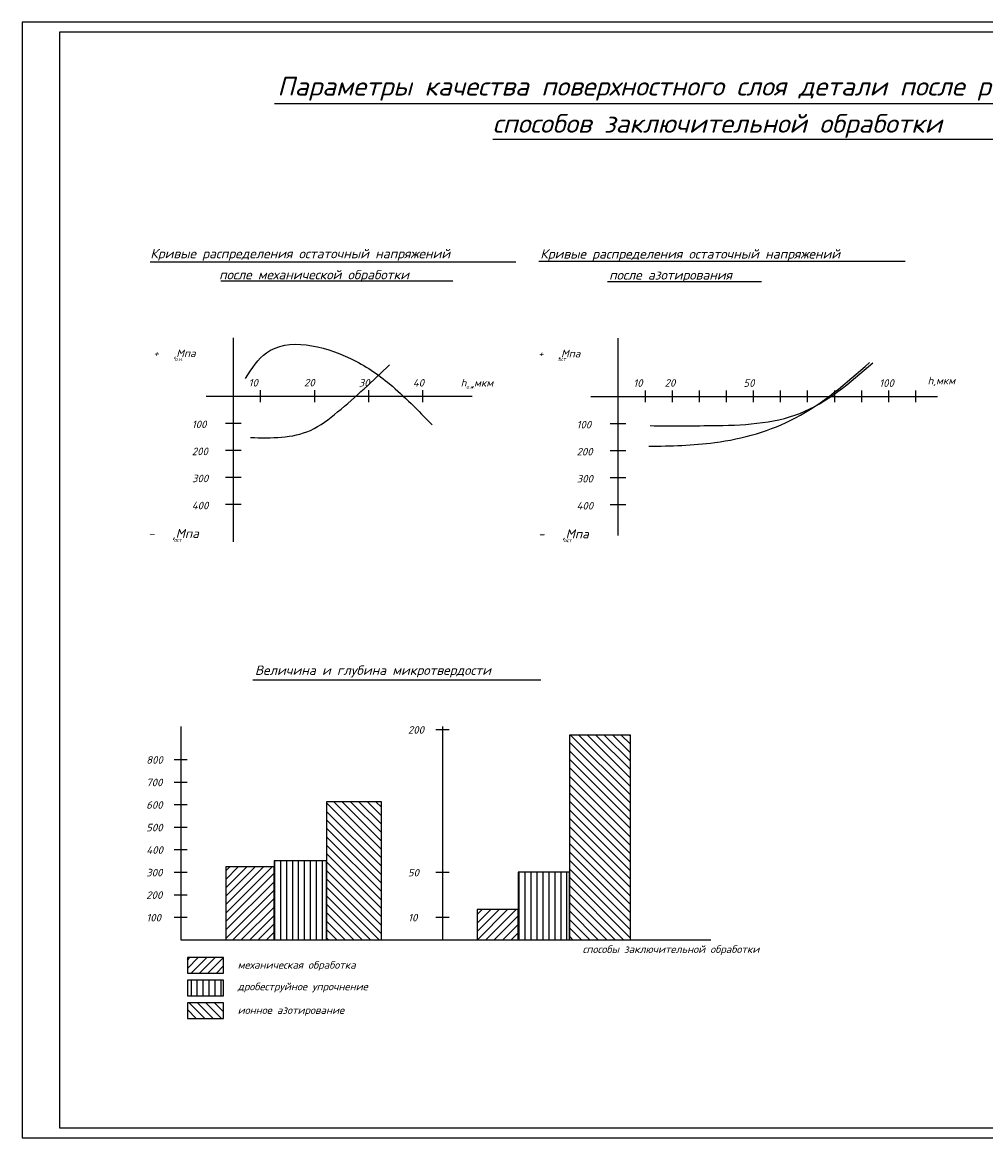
# Model space of a CAD drawing. Header units: millimetres. Extents: x 1756 to 2597, y 231 to 825.
# Tile 1 of 2: x 1756 to 2269, y 231 to 825. Entities that reach past the tile are written whole.
import ezdxf

# ---------------------------------------------------------------- set-up
doc = ezdxf.new("R2010")
doc.units = ezdxf.units.MM
for name, color, linetype in [('основной', 7, 'Continuous'), ('Текст', 5, 'Continuous'), ('штрих', 191, 'Continuous')]:
    doc.layers.add(name, color=color, linetype=linetype)
doc.styles.add('ROMANS', font='romans.shx', dxfattribs={"oblique": 15, "height": 5})
pattern_1 = [(45, (-122.8967, 43.4104), (-2.245064, 2.245064), [])]
pattern_2 = [(90, (-122.8967, 43.4104), (-3.175, 7e-16), [])]
pattern_3 = [(135, (-122.8967, 43.4104), (-2.245064, -2.245064), [])]

msp = doc.modelspace()

# ---------------------------------------------------------------- hatches: boundary and pattern name
at = {"layer": 'штрих'}
h = msp.add_hatch(dxfattribs=at)
h.set_pattern_fill('ANSI31', color=256, angle=90, style=0)
h.set_pattern_definition(pattern_3)
h.paths.add_polyline_path([(2046.93, 336.76), (2079.42, 336.76), (2079.42, 445.82), (2046.93, 445.82)])
h = msp.add_hatch(dxfattribs=at)
h.set_pattern_fill('ANSI31', color=256, angle=90, style=0)
h.set_pattern_definition(pattern_3)
h.paths.add_polyline_path([(1946.85, 410.32), (1917.6, 410.32), (1917.6, 336.76), (1946.85, 336.76)])
h = msp.add_hatch(dxfattribs=at)
h.set_pattern_fill('ANSI31', color=256, style=0)
h.set_pattern_definition(pattern_1)
h.paths.add_polyline_path([(1889.66, 375.57), (1863.99, 375.57), (1863.99, 336.76), (1889.66, 336.76)])
h = msp.add_hatch(dxfattribs=at)
h.set_pattern_fill('ANSI31', color=256, angle=45, style=0)
h.set_pattern_definition(pattern_2)
h.paths.add_polyline_path([(1917.6, 378.82), (1889.66, 378.82), (1889.66, 336.76), (1917.6, 336.76)])
h = msp.add_hatch(dxfattribs=at)
h.set_pattern_fill('ANSI31', color=256, angle=45, style=0)
h.set_pattern_definition(pattern_2)
h.paths.add_polyline_path([(2046.93, 372.76), (2019.63, 372.76), (2019.63, 336.76), (2046.93, 336.76)])
h = msp.add_hatch(dxfattribs=at)
h.set_pattern_fill('ANSI31', color=256, style=0)
h.set_pattern_definition(pattern_1)
h.paths.add_polyline_path([(2019.63, 352.84), (1997.86, 352.84), (1997.86, 336.76), (2019.63, 336.76)])
h = msp.add_hatch(dxfattribs=at)
h.set_pattern_fill('ANSI31', color=256, style=0)
h.set_pattern_definition(pattern_1)
h.paths.add_polyline_path([(1843.48, 327.33), (1843.48, 319.02), (1862.78, 319.02), (1862.78, 327.33)])
h = msp.add_hatch(dxfattribs=at)
h.set_pattern_fill('ANSI31', color=256, angle=45, style=0)
h.set_pattern_definition(pattern_2)
h.paths.add_polyline_path([(1862.78, 315.27), (1843.48, 315.27), (1843.48, 306.97), (1862.78, 306.97)])
h = msp.add_hatch(dxfattribs=at)
h.set_pattern_fill('ANSI31', color=256, angle=90, style=0)
h.set_pattern_definition(pattern_3)
h.paths.add_polyline_path([(1862.78, 303.22), (1843.48, 303.22), (1843.48, 294.91), (1862.78, 294.91)])

# ---------------------------------------------------------------- linework, layer by layer
msp.add_lwpolyline([(1755.6, 231.37), (2596.6, 231.37), (2596.6, 825.37), (1755.6, 825.37)], close=True)
msp.add_lwpolyline([(1775.6, 236.37), (1775.6, 820.37), (2591.6, 820.37), (2591.6, 236.37), (1775.6, 236.37)])
at = {"layer": 'основной'}
for p, q in [((1889.85, 782.2), (2453.13, 782.2)), ((2006.2, 763.13), (2307.84, 763.13)), ((1823.71, 697.75), (2018.35, 697.75)), ((2030.62, 698.15), (2225.7, 698.15)), ((1861.26, 687.68), (1984.92, 687.68)), ((2067.14, 687.32), (2149.13, 687.32)), ((1867.94, 657.34), (1867.94, 548.64)), ((2072.8, 657.19), (2072.8, 552.14)), ((1853.54, 626.3), (1995.07, 626.3)), ((1882.34, 629.45), (1882.34, 623.15)), ((1911.14, 629.45), (1911.14, 623.15)), ((1939.94, 629.45), (1939.94, 623.15)), ((1968.74, 629.45), (1968.74, 623.15)), ((2058.4, 626.15), (2242.99, 626.15)), ((2087.2, 629.3), (2087.2, 623)), ((2101.6, 629.3), (2101.6, 623)), ((2116, 629.3), (2116, 623)), ((2130.4, 629.3), (2130.4, 623)), ((2144.8, 629.3), (2144.8, 623)), ((2159.2, 629.3), (2159.2, 623)), ((2173.6, 629.3), (2173.6, 623)), ((2188, 629.3), (2188, 623)), ((2202.4, 629.3), (2202.4, 623)), ((2216.8, 629.3), (2216.8, 623)), ((2231.2, 629.3), (2231.2, 623)), ((1863.76, 611.9), (1872.11, 611.9)), ((2068.63, 611.75), (2076.97, 611.75)), ((1863.76, 597.5), (1872.11, 597.5)), ((2068.63, 597.35), (2076.97, 597.35)), ((1863.76, 583.1), (1872.11, 583.1)), ((2068.63, 582.95), (2076.97, 582.95)), ((1863.76, 568.7), (1872.11, 568.7)), ((2068.63, 568.55), (2076.97, 568.55)), ((1878.28, 475.27), (2031.63, 475.27)), ((1839.98, 450.35), (1839.98, 336.76)), ((1975.86, 448.76), (1982.82, 448.76)), ((1979.34, 450.35), (1979.34, 336.76)), ((1836.5, 432.76), (1843.46, 432.76)), ((1836.5, 420.76), (1843.46, 420.76)), ((1836.5, 408.76), (1843.46, 408.76)), ((1836.5, 396.76), (1843.46, 396.76)), ((1836.5, 384.76), (1843.46, 384.76)), ((1836.5, 372.76), (1843.46, 372.76)), ((1975.86, 372.76), (1982.82, 372.76)), ((1836.5, 360.76), (1843.46, 360.76)), ((1836.5, 348.76), (1843.46, 348.76)), ((1975.86, 348.76), (1982.82, 348.76)), ((1839.98, 336.76), (2122.31, 336.76))]:
    msp.add_line(p, q, dxfattribs=at)
for points in [[(2046.93, 336.76), (2079.42, 336.76), (2079.42, 445.82), (2046.93, 445.82)], [(1917.6, 336.76), (1946.85, 336.76), (1946.85, 410.32), (1917.6, 410.32)], [(1863.99, 336.76), (1889.66, 336.76), (1889.66, 375.57), (1863.99, 375.57)], [(1889.66, 336.76), (1917.6, 336.76), (1917.6, 378.82), (1889.66, 378.82)], [(2019.63, 336.76), (2046.93, 336.76), (2046.93, 372.76), (2019.63, 372.76)], [(1997.86, 336.76), (2019.63, 336.76), (2019.63, 352.84), (1997.86, 352.84)], [(1843.48, 319.02), (1862.78, 319.02), (1862.78, 327.33), (1843.48, 327.33)], [(1843.48, 306.97), (1862.78, 306.97), (1862.78, 315.27), (1843.48, 315.27)], [(1843.48, 294.91), (1862.78, 294.91), (1862.78, 303.22), (1843.48, 303.22)]]:
    msp.add_lwpolyline(points, close=True, dxfattribs=at)
for points in [[(1874.5, 635.74), (1885.58, 649.37), (1930.32, 646.39), (1951.19, 632.76), (1973.77, 611.05)], [(1877.06, 604.24), (1909.01, 608.07), (1923.5, 617.86), (1951.19, 642.98)], [(2089.28, 599.57), (2124.32, 601.57), (2167.37, 614.69), (2206.73, 644.15)], [(2089.98, 610.56), (2122.65, 610.61), (2169.7, 617.1), (2208.54, 644.06)]]:
    msp.add_spline(points, degree=3, dxfattribs=at)

# ---------------------------------------------------------------- texts
at = {"layer": 'основной', "style": 'ROMANS', "oblique": 15}
for s, p in [('способы заключительной обработки', (2053.96, 329.76)), ('механическая обработка', (1870.28, 321.38)), ('дробеструйное упрочнение', (1870.28, 309.87)), ('ионное азотирование', (1870.28, 297.3))]:
    msp.add_text(s, height=4, dxfattribs=at).set_placement(p)
at = {"layer": 'Текст', "style": 'ROMANS', "oblique": 15}
for s, height, p in [('Параметры качества поверхностного слоя детали после различных', 10, (1891.38, 786.35)), ('способов заключительной обработки', 10, (2006.1, 766.55)), ('Кривые распределения остаточный напряжений', 5, (1823.74, 699.7)), ('Кривые распределения остаточный напряжений', 5, (2031.39, 699.55)), ('после механической обработки', 5, (1860.4, 688.49)), ('после азотирования', 5, (2068.06, 688.34)), ('+   ,Мпа', 4, (1825.4, 647.13)), ('+   ,Мпа', 4, (2030.27, 646.98)), ('о.н.', 2, (1836.71, 645.08)), ('ост', 2, (2040.96, 644.93)), ('h ,мкм', 4, (1989, 631.38)), ('h,мкм', 4, (2237.65, 632.56)), ('10', 4, (1876.1, 631.38)), ('20', 4, (1905.61, 631.48)), ('30', 4, (1934.74, 631.38)), ('40', 4, (1963.55, 631.38)), ('о.н.', 2, (1992, 630.18)), ('10', 4, (2080.96, 631.23)), ('20', 4, (2097.61, 631.33)), ('50', 4, (2139.6, 631.23)), ('100', 4, (2211.91, 631.23)), ('100', 4, (1845.85, 609.24)), ('100', 4, (2050.72, 609.09)), ('200', 4, (1845.85, 594.84)), ('200', 4, (2050.72, 594.69)), ('300', 4, (1845.95, 580.44)), ('300', 4, (2050.81, 580.29)), ('400', 4, (1845.85, 566.04)), ('400', 4, (2050.72, 565.89)), ('-   ,Мпа', 4.8, (1822.61, 550.78)), ('-   ,Мпа', 4.8, (2030.27, 550.56)), ('ост', 2, (1836.38, 548.73)), ('ост', 2, (2044.03, 548.51)), ('Величина и глубина микротвердости', 5, (1879.47, 477.83)), ('200', 4, (1960.94, 446.54)), ('800', 4, (1821.58, 430.54)), ('700', 4, (1821.58, 418.54)), ('600', 4, (1821.58, 406.54)), ('500', 4, (1821.58, 394.54)), ('400', 4, (1821.66, 382.54)), ('300', 4, (1821.58, 370.54)), ('50', 4, (1960.94, 370.54)), ('200', 4, (1821.58, 358.54)), ('100', 4, (1821.66, 346.54)), ('10', 4, (1961.02, 346.54))]:
    msp.add_text(s, height=height, dxfattribs=at).set_placement(p)

doc.saveas('drawing.dxf')
